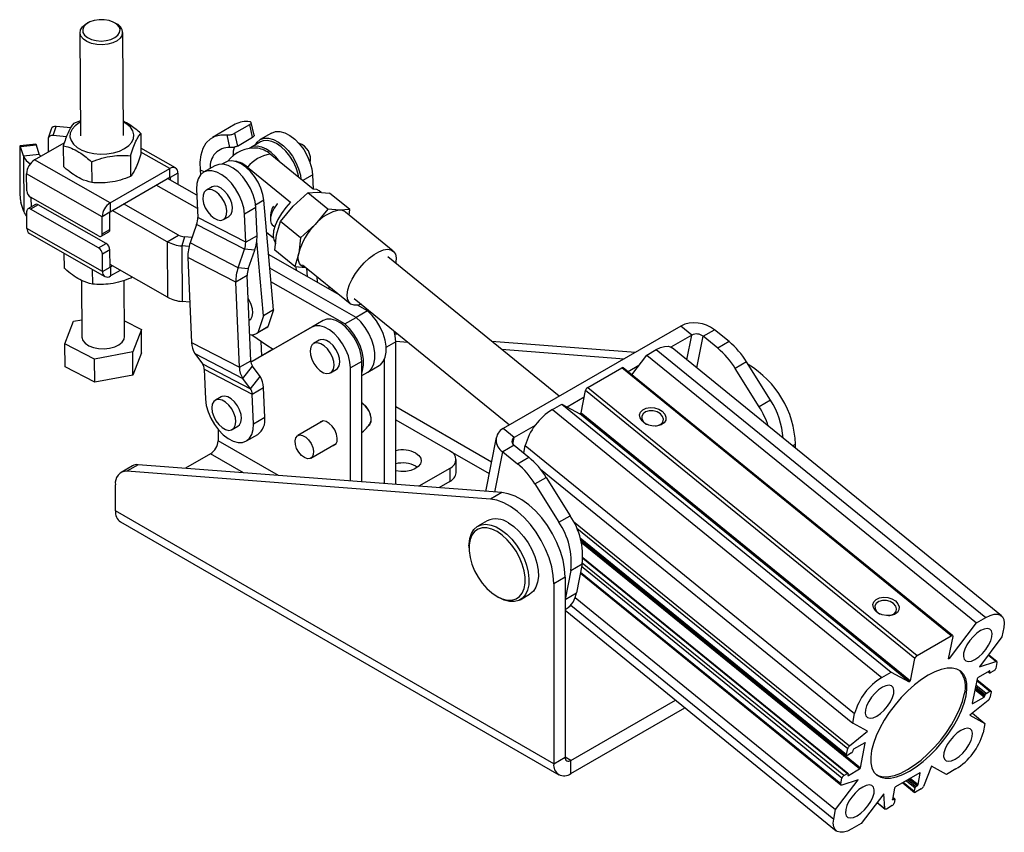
# Model space of a CAD drawing. Extents: x 32 to 389, y 23 to 292.
# Tile 1 of 8: x 68 to 165, y 23 to 103. Entities that reach past the tile are written whole.
import ezdxf

# ---------------------------------------------------------------- set-up
doc = ezdxf.new("R2010")
doc.units = 0
doc.layers.get('0').update_dxf_attribs({"linetype": 'CONTINUOUS'})

msp = doc.modelspace()

# ---------------------------------------------------------------- linework, layer by layer
at = {"color": 7, "linetype": 'CONTINUOUS'}
for p, q in [((74.3384, 102.574), (74.151, 102.4627)), ((77.1598, 102.481), (76.9711, 102.59)), ((73.5553, 101.6149), (73.6171, 91.4372)), ((77.8276, 91.4628), (77.7657, 101.6405)), ((70.9297, 91.4817), (71.2039, 92.3741)), ((72.6385, 92.235), (71.2039, 92.3741)), ((73.6082, 92.9054), (72.9314, 92.6649)), ((88.8473, 92.5767), (86.6143, 91.2876)), ((88.7821, 91.6895), (90.2708, 92.5488)), ((90.5442, 91.2968), (90.2708, 92.5488)), ((90.7016, 91.4925), (90.4281, 92.7451)), ((70.7034, 92.0974), (70.4292, 91.205)), ((72.2261, 91.3559), (70.9297, 91.4817)), ((79.5403, 91.6767), (79.5527, 89.6232)), ((88.3318, 90.2822), (88.057, 91.5408)), ((88.7821, 91.6895), (89.0555, 90.4374)), ((89.0555, 90.4374), (90.5442, 91.2968)), ((92.4276, 91.7174), (91.3111, 91.0729)), ((67.6166, 90.2199), (67.6446, 85.6054)), ((69.2079, 90.6101), (67.6529, 90.4466)), ((69.2603, 90.5179), (67.7053, 90.3544)), ((67.9794, 89.4644), (67.7053, 90.3544)), ((69.0778, 89.0677), (72.0077, 90.7591)), ((69.5344, 89.6279), (69.2603, 90.5179)), ((70.414, 91.1007), (70.4217, 89.8435)), ((71.9089, 90.4735), (71.9214, 88.4201)), ((82.9532, 88.2808), (79.5491, 90.2183)), ((91.3386, 90.8396), (90.3524, 90.2703)), ((67.9794, 89.4644), (69.5344, 89.6279)), ((67.9794, 89.4644), (68.0127, 83.9874)), ((78.5178, 89.4853), (78.5303, 87.4319)), ((96.531, 86.1926), (92.2834, 89.649)), ((76.5208, 84.8314), (69.0778, 89.0677)), ((74.7022, 88.8837), (74.7146, 86.8303)), ((86.8452, 88.4948), (85.7287, 87.8502)), ((87.8589, 88.8308), (87.5439, 88.6489)), ((90.0504, 88.36), (94.298, 84.9035)), ((75.7448, 83.4746), (68.3017, 87.7108)), ((68.3119, 86.0289), (68.3017, 87.7108)), ((76.5208, 84.8314), (82.4009, 88.2259)), ((76.526, 83.9688), (82.4062, 87.3634)), ((82.4062, 87.3634), (82.4009, 88.2259)), ((83.188, 87.7714), (82.4437, 87.3417)), ((82.4437, 87.3417), (82.4452, 87.0959)), ((83.188, 87.7714), (83.1947, 86.6693)), ((85.452, 87.6257), (85.4141, 88.057)), ((96.4587, 87.5982), (96.5183, 86.2028)), ((85.12, 84.2935), (81.0757, 86.5953)), ((85.064, 85.6053), (82.1922, 87.2399)), ((86.5642, 86.403), (86.0059, 86.0807)), ((75.3854, 81.5732), (68.6867, 85.3859)), ((85.0394, 86.1806), (85.1581, 83.3999)), ((94.5453, 84.4971), (95.9931, 85.8245)), ((95.9931, 85.8245), (96.9643, 85.8935)), ((97.9842, 84.2042), (95.9931, 85.8245)), ((96.9643, 85.8935), (98.132, 85.8027)), ((97.2999, 85.8674), (97.1061, 86.0252)), ((100.1231, 84.1825), (98.132, 85.8027)), ((68.0127, 83.9874), (67.7386, 84.8774)), ((69.1776, 84.6757), (68.4333, 84.246)), ((69.4381, 84.6511), (68.6938, 84.2215)), ((76.1368, 80.8385), (69.4381, 84.6511)), ((76.5208, 84.8314), (76.526, 83.9688)), ((83.2749, 81.653), (77.8565, 84.7369)), ((77.8684, 84.7301), (77.8684, 84.7438)), ((92.6063, 74.2846), (91.6581, 85.0879)), ((93.2939, 83.0098), (94.5453, 84.4971)), ((68.3344, 82.3201), (68.3242, 84.002)), ((75.3925, 80.4088), (68.6938, 84.2215)), ((76.4891, 83.9042), (75.7448, 83.4746)), ((75.755, 81.7926), (75.7448, 83.4746)), ((76.4993, 82.2223), (76.4891, 83.9042)), ((82.1584, 81.0085), (76.74, 84.0924)), ((87.6768, 83.1863), (88.2351, 83.5086)), ((90.8763, 84.3756), (89.7598, 83.731)), ((89.8786, 80.9504), (89.7598, 83.731)), ((90.995, 81.5949), (90.8763, 84.3756)), ((92.3189, 83.6267), (92.3075, 83.1864)), ((97.9842, 84.2042), (96.7329, 82.7169)), ((99.1519, 84.1134), (97.9842, 84.2042)), ((100.1231, 84.1825), (99.1519, 84.1134)), ((104.398, 80.0914), (99.6963, 83.9174)), ((100.0554, 83.6251), (100.1231, 84.1825)), ((85.0468, 82.7157), (84.4147, 80.8972)), ((89.7673, 80.2662), (85.0468, 82.7157)), ((89.8786, 80.9504), (85.1581, 83.3999)), ((92.4966, 82.6631), (92.7384, 82.4663)), ((92.9155, 81.6714), (93.2939, 83.0098)), ((95.285, 81.3895), (93.2939, 83.0098)), ((96.7329, 82.7169), (95.285, 81.3895)), ((75.7775, 78.0838), (68.3344, 82.3201)), ((68.5693, 81.8107), (76.0123, 77.5744)), ((75.646, 81.5486), (76.3903, 81.9783)), ((75.755, 81.7926), (76.4993, 82.2223)), ((82.1584, 81.0085), (83.2749, 81.653)), ((83.8457, 81.4868), (83.5855, 80.5931)), ((84.5958, 81.4181), (83.8457, 81.4868)), ((90.995, 81.5949), (89.8786, 80.9504)), ((92.6064, 81.3698), (91.9366, 81.9149)), ((92.7335, 80.1732), (92.9155, 81.6714)), ((75.3925, 80.4088), (76.1368, 80.8385)), ((82.1584, 81.0085), (82.1916, 75.5315)), ((83.5855, 80.5931), (83.6188, 75.1161)), ((84.3032, 80.5273), (83.5855, 80.5931)), ((89.1352, 78.4477), (84.4147, 80.8972)), ((91.6201, 73.7152), (90.9744, 81.0721)), ((95.285, 81.3895), (95.1031, 79.8913)), ((71.9733, 79.8732), (71.9822, 78.4148)), ((76.5116, 80.1954), (75.7673, 79.7657)), ((75.7775, 78.0838), (75.7673, 79.7657)), ((76.5218, 78.5135), (76.5116, 80.1954)), ((89.1352, 78.4477), (89.7673, 80.2662)), ((90.7624, 80.1643), (89.7673, 80.2662)), ((90.1302, 78.3458), (90.7624, 80.1643)), ((99.1559, 75.7394), (92.1275, 79.7397)), ((94.7246, 78.553), (92.7335, 80.1732)), ((95.1031, 79.8913), (94.7246, 78.553)), ((82.1916, 75.5315), (76.5203, 78.7594)), ((76.7733, 78.6154), (76.5593, 78.4919)), ((88.9025, 77.017), (84.1821, 79.4665)), ((84.1821, 79.4665), (84.54, 71.0825)), ((95.4774, 78.7329), (100.1791, 74.9068)), ((120.747, 65.7812), (103.8848, 79.5029)), ((74.7665, 78.2835), (74.7754, 76.825)), ((75.7775, 78.0838), (76.5218, 78.5135)), ((76.5593, 78.4919), (76.5645, 77.6293)), ((77.5283, 78.1857), (76.5645, 77.6293)), ((90.019, 77.6615), (88.9025, 77.017)), ((90.1302, 78.3458), (89.1352, 78.4477)), ((90.3769, 69.2775), (90.019, 77.6615)), ((100.7458, 73.5546), (92.2457, 78.3924)), ((94.7246, 78.553), (95.8013, 78.4692)), ((94.8851, 78.1702), (94.8523, 78.543)), ((95.9757, 77.5495), (95.9022, 78.3871)), ((73.7036, 77.1999), (73.7373, 71.6424)), ((77.9478, 71.6679), (77.9142, 77.1908)), ((78.5901, 77.5813), (78.591, 77.4266)), ((78.6693, 77.5363), (78.591, 77.4266)), ((89.2604, 68.6329), (88.9025, 77.017)), ((99.6293, 72.91), (92.364, 77.0451)), ((96.8862, 77.5864), (96.9105, 77.0175)), ((98.0713, 76.622), (98.083, 76.3501)), ((84.3707, 75.0471), (83.6188, 75.1161)), ((100.5628, 75.4206), (115.8689, 62.9651)), ((101.8623, 74.1991), (100.8916, 74.7515)), ((91.6201, 73.7152), (91.0602, 72.0407)), ((92.6063, 74.2846), (91.6201, 73.7152)), ((92.6063, 74.2846), (92.0464, 72.61)), ((101.8623, 74.1991), (100.7458, 73.5546)), ((72.0763, 70.9567), (72.9274, 73.1714)), ((72.9274, 73.1714), (73.7271, 73.3197)), ((77.9383, 73.2224), (79.6088, 72.3536)), ((90.2069, 73.2597), (90.2352, 73.2761)), ((97.4972, 73.2312), (90.3911, 69.1325)), ((97.4972, 73.2312), (96.3807, 72.5866)), ((99.6293, 72.91), (100.7458, 73.5546)), ((79.6088, 72.3536), (78.7576, 70.1389)), ((79.6226, 70.0679), (79.6088, 72.3536)), ((96.3807, 72.5866), (90.3912, 69.1319)), ((90.9785, 71.9884), (91.9648, 72.5577)), ((92.0464, 72.61), (91.0602, 72.0407)), ((91.9648, 72.5577), (92.0464, 72.61)), ((104.563, 71.9401), (104.8687, 71.9166)), ((132.7302, 72.6989), (115.2386, 62.6013)), ((133.824, 71.8089), (131.7716, 70.6241)), ((133.824, 71.8089), (132.7302, 72.6989)), ((134.9291, 71.6861), (136.0456, 72.3306)), ((137.4879, 71.1569), (136.0456, 72.3306)), ((74.9914, 69.4405), (72.0763, 70.9567)), ((72.0902, 68.6711), (72.0763, 70.9567)), ((84.54, 71.0825), (89.2604, 68.6329)), ((91.4608, 69.751), (91.3995, 71.1881)), ((97.1237, 71.2988), (96.5655, 70.9765)), ((104.6575, 71.2026), (105.8596, 71.1103)), ((104.6581, 57.0848), (104.6581, 71.1406)), ((114.0758, 71.2099), (128.2643, 70.1209)), ((136.3714, 70.5124), (134.9291, 71.6861)), ((137.4879, 71.1569), (136.3714, 70.5124)), ((78.7576, 70.1389), (74.9914, 69.4405)), ((78.7715, 67.8533), (78.7576, 70.1389)), ((79.6226, 70.0679), (78.7715, 67.8533)), ((84.8807, 69.9828), (89.6011, 67.5333)), ((84.8807, 69.9828), (85.6339, 68.9641)), ((92.5956, 70.4051), (90.516, 69.2056)), ((91.6325, 69.8501), (90.516, 69.2056)), ((92.5951, 70.4054), (91.6325, 69.8501)), ((115.0666, 70.4036), (127.1479, 69.4763)), ((127.9235, 67.8812), (129.4011, 69.8415)), ((129.4011, 69.8415), (130.3261, 70.3755)), ((129.4011, 69.8415), (161.8501, 43.436)), ((130.3261, 70.3755), (162.7751, 43.9699)), ((164.3203, 44.1518), (131.8713, 70.5573)), ((75.0053, 67.1548), (74.9914, 69.4405)), ((85.6339, 68.9641), (90.3544, 66.5145)), ((89.2604, 68.6329), (90.3769, 69.2775)), ((90.516, 69.2056), (90.516, 69.2045)), ((101.3087, 69.207), (100.1922, 68.5625)), ((101.3087, 57.3419), (101.3087, 69.207)), ((103.5416, 57.1705), (103.5416, 69.3861)), ((139.2109, 69.1671), (138.0944, 68.5226)), ((141.5679, 65.3922), (139.2109, 69.1671)), ((75.0053, 67.1548), (72.0902, 68.6711)), ((85.7969, 68.4381), (90.5173, 65.9886)), ((85.7969, 68.4381), (85.9228, 65.4887)), ((89.6011, 67.5333), (90.5398, 68.7515)), ((91.2931, 67.7328), (90.5398, 68.7515)), ((98.2364, 68.0821), (98.7947, 68.4043)), ((100.1922, 57.4276), (100.1922, 68.5625)), ((101.3087, 67.8154), (101.911, 68.1631)), ((101.911, 68.1631), (103.0275, 68.8076)), ((123.5714, 66.6435), (126.9209, 68.5771)), ((159.3699, 42.1716), (126.9209, 68.5771)), ((159.4987, 42.1867), (127.0497, 68.5923)), ((128.6192, 68.8042), (127.5487, 68.1862)), ((140.4514, 64.7477), (138.0944, 68.5226)), ((78.7715, 67.8533), (75.0053, 67.1548)), ((90.3544, 66.5145), (89.6011, 67.5333)), ((90.3544, 66.5145), (91.2931, 67.7328)), ((90.5173, 65.9886), (91.6338, 66.6331)), ((90.6432, 63.0392), (90.5173, 65.9886)), ((91.7597, 63.6838), (91.6338, 66.6331)), ((122.9135, 64.1476), (123.348, 66.3472)), ((155.797, 39.9416), (123.348, 66.3472)), ((123.5714, 66.6435), (156.0205, 40.238)), ((87.4476, 65.7112), (86.8893, 65.3889)), ((120.0916, 64.4673), (121.0165, 65.0012)), ((121.0165, 65.0012), (153.4656, 38.5956)), ((121.0165, 65.0012), (122.7839, 64.0324)), ((123.2174, 65.6858), (121.5372, 64.7158)), ((141.5679, 65.3922), (140.4514, 64.7477)), ((120.0916, 64.4673), (152.5406, 38.0617)), ((155.2329, 37.6268), (122.7839, 64.0324)), ((122.9135, 64.1476), (155.3625, 37.742)), ((91.7597, 63.6838), (90.6432, 63.0392)), ((97.5006, 63.3401), (95.0071, 61.9006)), ((104.6581, 63.4681), (109.9897, 60.3903)), ((87.1665, 62.5033), (87.1665, 61.3946)), ((88.5602, 62.4945), (89.1185, 62.8168)), ((102.0335, 62.979), (102.1394, 63.0402)), ((116.3324, 61.7112), (115.2386, 62.6013)), ((118.3848, 62.896), (116.3324, 61.7112)), ((89.9539, 61.3696), (91.0704, 62.0141)), ((96.2965, 59.6671), (98.79, 61.1066)), ((114.5558, 61.7252), (113.5049, 56.4057)), ((116.321, 60.9439), (115.2046, 60.2993)), ((115.2046, 60.2993), (116.6469, 59.1256)), ((116.321, 60.9439), (117.7634, 59.7702)), ((117.2654, 60.1754), (117.4107, 60.9107)), ((117.4107, 60.9107), (149.8597, 34.5051)), ((144.0425, 60.6529), (144.0425, 61.0537)), ((86.4222, 60.1054), (83.944, 58.6747)), ((110.6064, 58.2416), (110.6064, 59.5309)), ((116.6469, 59.1256), (117.7634, 59.7702)), ((78.7151, 58.9122), (77.5986, 58.2677)), ((79.2907, 59.0319), (78.1742, 58.3873)), ((113.9821, 55.6389), (78.1742, 58.3873)), ((115.0986, 56.2834), (79.2907, 59.0319)), ((106.6403, 58.8861), (106.8028, 58.7788)), ((109.9897, 58.6715), (106.938, 56.9098)), ((109.9897, 58.6715), (109.9897, 57.3822)), ((118.9046, 58.6048), (149.6741, 33.5659)), ((109.9897, 57.3822), (108.9092, 56.7585)), ((118.3698, 57.1359), (119.4863, 57.7804)), ((119.4863, 57.7804), (121.8434, 54.0054)), ((77.0534, 54.4819), (77.0534, 57.0628)), ((115.0986, 56.2834), (113.9821, 55.6389)), ((118.3698, 57.1359), (120.7269, 53.3609)), ((120.2242, 29.56), (77.0534, 54.4819)), ((77.5441, 53.3976), (120.7148, 28.4756)), ((113.6696, 53.4999), (112.7392, 52.9628)), ((120.7269, 53.3609), (121.8434, 54.0054)), ((122.8525, 51.7352), (149.0787, 30.3934)), ((111.8738, 51.05), (111.8738, 50.8352)), ((149.2059, 28.6046), (123.0908, 49.8559)), ((121.9033, 48.6046), (121.3408, 45.7573)), ((121.9033, 48.6046), (123.0198, 49.2491)), ((123.0198, 49.2491), (122.4573, 46.4018)), ((121.3407, 47.9482), (120.2242, 47.3037)), ((121.3407, 47.9482), (121.3407, 30.2045)), ((122.8427, 48.353), (148.5084, 27.4674)), ((120.2242, 47.3037), (120.2242, 29.56)), ((114.6413, 46.0412), (114.8274, 45.9338)), ((116.9165, 45.7267), (117.8469, 46.2638)), ((121.3408, 45.7573), (122.4573, 46.4018)), ((122.329, 45.935), (147.9921, 25.0515)), ((121.3407, 44.7517), (121.4427, 44.8106)), ((121.3407, 44.6838), (148.0463, 22.952)), ((161.8501, 43.436), (162.7751, 43.9699)), ((159.1957, 39.9145), (161.8501, 43.436)), ((164.5601, 42.9914), (164.3745, 42.0522)), ((156.0205, 40.238), (159.3699, 42.1716)), ((159.5187, 42.09), (159.0841, 39.8905)), ((164.3745, 42.0522), (162.1668, 39.1235)), ((155.3625, 37.742), (155.797, 39.9416)), ((159.1037, 39.9894), (159.1957, 39.9145)), ((163.8582, 39.6363), (163.0495, 40.2944)), ((162.1668, 39.1235), (163.7763, 39.6425)), ((163.8781, 39.5396), (163.7631, 38.9571)), ((152.5406, 38.0617), (153.4656, 38.5956)), ((153.4656, 38.5956), (155.2329, 37.6268)), ((161.9302, 37.9409), (161.4524, 35.5222)), ((163.2879, 36.7103), (161.9088, 37.8326)), ((163.1174, 38.6932), (162.0196, 38.0595)), ((163.0032, 38.6273), (163.1607, 38.4991)), ((163.1527, 38.5378), (163.1769, 38.6606)), ((163.5843, 38.72), (163.2122, 38.5052)), ((161.5119, 35.4896), (162.6098, 36.1234)), ((162.6991, 36.2419), (162.7234, 36.3648)), ((162.8127, 36.4833), (163.1849, 36.6982)), ((163.3039, 36.6329), (163.1888, 36.0504)), ((121.8989, 29.8822), (132.213, 35.8364)), ((121.8989, 28.5929), (133.1399, 35.0822)), ((163.0148, 35.7883), (161.2226, 34.3436)), ((149.6741, 33.5659), (149.8597, 34.5051)), ((161.2226, 34.3436), (162.6925, 33.5379)), ((161.4636, 34.5379), (162.6925, 33.5379)), ((151.144, 32.7601), (149.6741, 33.5659)), ((162.6925, 33.5379), (162.5069, 32.5986)), ((149.3517, 31.3154), (151.144, 32.7601)), ((149.0627, 30.4708), (149.1778, 31.0533)), ((150.8547, 31.6141), (149.7568, 30.9803)), ((150.4364, 29.1628), (150.9142, 31.5815)), ((120.2242, 29.56), (121.3407, 30.2045)), ((149.5539, 30.6204), (149.1817, 30.4056)), ((149.6675, 30.8618), (149.6432, 30.739)), ((121.8989, 28.5929), (121.8989, 29.8822)), ((157.4311, 29.3138), (156.6342, 27.3235)), ((158.901, 28.5081), (157.4311, 29.3138)), ((148.4884, 27.5641), (148.6035, 28.1466)), ((148.7823, 28.3837), (149.1544, 28.5985)), ((149.2139, 28.5659), (149.1897, 28.4431)), ((149.2492, 28.4105), (150.347, 29.0443)), ((156.2692, 28.6461), (153.8874, 27.2711)), ((156.1085, 27.4987), (156.3287, 28.6135)), ((159.826, 29.042), (158.901, 28.5081)), ((147.9921, 25.0515), (150.1997, 27.9803)), ((150.1997, 27.9803), (148.5903, 27.4612)), ((154.5927, 27.6783), (155.7501, 26.7364)), ((155.7341, 26.8138), (155.8088, 27.1917)), ((155.8982, 27.3103), (156.0191, 27.3801)), ((152.7241, 26.5965), (150.5165, 23.6678)), ((152.8387, 25.1324), (152.7241, 26.5965)), ((153.798, 27.1526), (153.5778, 26.0377)), ((153.8097, 26.081), (153.6173, 26.2376)), ((156.4268, 27.0797), (155.8531, 26.7486)), ((152.0685, 25.7267), (152.862, 25.081)), ((153.5644, 25.4273), (152.9907, 25.0961)), ((153.6373, 26.0051), (153.7582, 26.0749)), ((153.8177, 26.0423), (153.7431, 25.6644)), ((147.8065, 24.1123), (147.9921, 25.0515)), ((150.5165, 23.6678), (149.5915, 23.1338))]:
    msp.add_line(p, q, dxfattribs=at)
at = {"color": 8, "linetype": 'CONTINUOUS'}
for p, q in [((82.4009, 88.2259), (79.5514, 89.8478)), ((82.4437, 87.3417), (82.4059, 87.3632)), ((85.7907, 87.886), (85.4141, 88.057)), ((95.4905, 87.0393), (96.4587, 87.5982)), ((68.7302, 85.3611), (68.736, 84.4208)), ((91.6581, 85.0879), (90.8568, 84.6253)), ((76.5593, 78.4919), (76.5218, 78.5132)), ((133.3405, 69.3617), (133.824, 71.8089)), ((104.6581, 71.1406), (103.7322, 70.6061)), ((134.3135, 68.57), (134.9291, 71.6861)), ((104.6581, 64.7571), (114.0802, 59.3179)), ((93.0946, 57.9723), (87.1665, 61.3946)), ((116.2042, 61.0625), (116.3324, 61.7112)), ((110.0128, 60.3767), (113.8516, 58.1607)), ((114.4215, 56.3354), (115.2046, 60.2993)), ((143.7544, 60.8874), (144.0425, 61.0537)), ((89.6605, 58.2359), (86.4222, 60.1054)), ((122.1729, 53.4324), (149.3517, 31.3154)), ((122.4874, 52.7728), (149.1778, 31.0533)), ((122.8288, 51.8188), (149.0627, 30.4708)), ((122.8949, 51.5749), (150.4364, 29.1628)), ((150.347, 29.0443), (122.9506, 51.3383)), ((123.0885, 49.8098), (149.1544, 28.5985)), ((148.6035, 28.1466), (122.9715, 49.0048)), ((148.7823, 28.3837), (123.0357, 49.3351)), ((148.4884, 27.5641), (122.8564, 48.4223)), ((121.9029, 45.1915), (147.8065, 24.1123)), ((163.7763, 39.6425), (163.0213, 40.2569)), ((163.0263, 38.6406), (163.1527, 38.5378)), ((163.1769, 38.6606), (163.1295, 38.6993)), ((161.7475, 37.0163), (162.6991, 36.2419)), ((162.7234, 36.3648), (161.7718, 37.1391)), ((162.8127, 36.4833), (161.8044, 37.3039)), ((161.8925, 37.7499), (163.1849, 36.6982)), ((162.6098, 36.1234), (161.715, 36.8515)), ((161.4551, 35.5358), (161.5119, 35.4896)), ((150.9142, 31.5815), (150.8667, 31.6202)), ((121.8989, 29.8822), (121.3407, 30.2044)), ((149.1923, 28.4567), (149.2492, 28.4105)), ((156.3287, 28.6135), (156.2812, 28.6522)), ((155.7341, 26.8138), (154.639, 27.705)), ((154.9543, 27.8871), (155.8088, 27.1917)), ((155.0918, 27.9664), (155.8982, 27.3103)), ((156.0191, 27.3801), (155.2128, 28.0363)), ((155.3503, 28.1156), (156.1085, 27.4987)), ((153.7582, 26.0749), (153.6091, 26.1963)), ((152.0836, 25.7468), (152.8387, 25.1324)), ((153.5805, 26.0513), (153.6373, 26.0051))]:
    msp.add_line(p, q, dxfattribs=at)
at = {"color": 7, "linetype": 'CONTINUOUS', "flags": 128}
for points in [[(77.458, 101.6231), (77.4984, 101.9099), (77.4024, 102.1918), (77.1771, 102.4478), (76.8392, 102.659), (76.4138, 102.8097), (75.9324, 102.8887), (75.4308, 102.8902), (74.9461, 102.814), (74.5143, 102.6659), (74.1674, 102.4567), (73.9312, 102.2021), (73.8231, 101.9208), (73.8512, 101.6338), (74.0134, 101.3624), (74.2976, 101.1266), (74.6828, 100.9439), (75.1405, 100.828), (75.6366, 100.7874), (76.1344, 100.8251), (76.5969, 100.9383), (76.9899, 101.1186), (77.2842, 101.3527), (77.458, 101.6231)], [(77.7163, 101.3761), (77.5289, 101.0792), (77.2141, 100.8196), (76.7934, 100.6152), (76.2956, 100.4797), (75.7545, 100.4225), (75.2069, 100.4474), (74.6903, 100.5528), (74.2398, 100.7314), (73.8861, 100.971), (73.6534, 101.2555), (73.5574, 101.5653), (73.6047, 101.8793), (73.7922, 102.1762), (74.107, 102.4358), (74.151, 102.4627)], [(73.6089, 92.7864), (73.4894, 92.7209), (73.0739, 92.4251), (72.7742, 92.0867), (72.6034, 91.7204), (72.5688, 91.3424), (72.6721, 90.9691), (72.9086, 90.6167), (73.2682, 90.3008), (73.735, 90.0351), (74.2887, 89.8313), (74.905, 89.6982), (75.557, 89.6416), (76.2163, 89.6641), (76.854, 89.7646), (77.4422, 89.9388), (77.9552, 90.1791), (78.3707, 90.4749), (78.6704, 90.8133), (78.8413, 91.1795), (78.8759, 91.5575), (78.7726, 91.9309), (78.536, 92.2832), (78.1765, 92.5991), (77.8194, 92.8119)], [(85.4141, 88.057), (85.3973, 88.8538), (85.4916, 89.5791), (85.6944, 90.2136), (86.0004, 90.7405), (86.4015, 91.1456), (86.8868, 91.4183), (87.4436, 91.5512), (88.057, 91.5408)], [(90.8282, 90.5449), (91.0025, 90.8118), (91.3141, 91.0746), (91.6986, 91.2108), (92.1392, 91.2145), (92.6167, 91.0855), (93.1101, 90.8295), (93.5979, 90.4576), (94.0588, 89.9861), (94.4727, 89.4355), (94.8214, 88.8301), (95.0897, 88.1961), (95.2659, 87.5614), (95.326, 87.1731)], [(92.4276, 91.7174), (92.4306, 91.7191), (92.8151, 91.8554), (93.2557, 91.8591), (93.7332, 91.7301), (94.2266, 91.474), (94.7144, 91.1021), (95.1753, 90.6306), (95.5892, 90.0801), (95.9379, 89.4746), (96.2062, 88.8407), (96.3824, 88.206), (96.4587, 87.5982)], [(67.7053, 90.3544), (67.6876, 90.404), (67.6706, 90.4351), (67.655, 90.4466), (67.6415, 90.4379), (67.6305, 90.4095), (67.6225, 90.3623), (67.6178, 90.2983), (67.6166, 90.2199)], [(69.2079, 90.6101), (69.2099, 90.6101), (69.2255, 90.5986), (69.2425, 90.5675), (69.2603, 90.5179)], [(93.2374, 88.8727), (92.8361, 89.3703), (92.3919, 89.7925), (91.9276, 90.116), (91.4634, 90.3268), (91.0197, 90.4155), (90.6158, 90.3784), (90.2694, 90.217), (90.2353, 90.1918)], [(95.1062, 87.352), (95.04, 87.6802), (94.8494, 88.2823), (94.5744, 88.8767), (94.227, 89.4373), (93.8223, 89.9397), (93.3781, 90.3618), (92.9138, 90.6854), (92.4496, 90.8961), (92.0059, 90.9848), (91.602, 90.9477), (91.3386, 90.8396)], [(90.8763, 84.3756), (90.7999, 84.9833), (90.6238, 85.618), (90.3554, 86.252), (90.0067, 86.8574), (89.5929, 87.4079), (89.132, 87.8794), (88.6442, 88.2514), (88.1508, 88.5074), (87.6733, 88.6364), (87.2327, 88.6327), (86.8482, 88.4965), (86.8452, 88.4948)], [(91.6581, 85.0879), (91.5603, 85.6714), (91.3697, 86.2735), (91.0947, 86.8679), (90.7473, 87.4285), (90.3426, 87.9309), (89.8984, 88.353), (89.4341, 88.6766), (88.9699, 88.8873), (88.5262, 88.9761), (88.1223, 88.9389), (87.8589, 88.8308)], [(89.7598, 83.731), (89.6835, 84.3388), (89.5073, 84.9735), (89.239, 85.6074), (88.8903, 86.2129), (88.4764, 86.7634), (88.0155, 87.2349), (87.5277, 87.6068), (87.0343, 87.8629), (86.5568, 87.9919), (86.1162, 87.9882), (85.7317, 87.8519), (85.4201, 87.5891), (85.1949, 87.2112), (85.0662, 86.7348), (85.0394, 86.1806)], [(88.2351, 83.5086), (88.2399, 83.5114), (88.4399, 83.7082), (88.5556, 84.006), (88.5777, 84.3808), (88.5044, 84.8021), (88.3415, 85.236), (88.1023, 85.6471), (87.8063, 86.0022), (87.4772, 86.2725), (87.1419, 86.4362), (86.8275, 86.4799), (86.5642, 86.403)], [(85.6633, 85.2086), (85.7366, 84.7872), (85.8995, 84.3534), (86.1387, 83.9422), (86.4348, 83.5871), (86.7638, 83.3168), (87.0991, 83.1531), (87.4136, 83.1094), (87.6817, 83.1891), (87.8817, 83.3859), (87.9974, 83.6837), (88.0195, 84.0585), (87.9461, 84.4799), (87.7833, 84.9137), (87.5441, 85.3248), (87.248, 85.6799), (86.919, 85.9503), (86.5837, 86.1139), (86.2692, 86.1577), (86.0011, 86.0779), (85.8011, 85.8812), (85.6854, 85.5833), (85.6633, 85.2086)], [(97.1061, 86.0252), (96.8933, 86.1433), (96.531, 86.1926)], [(92.985, 84.7586), (92.984, 84.7572), (92.6855, 84.3076), (92.4648, 83.8571), (92.3368, 83.4366), (92.3102, 83.0746), (92.3869, 82.7959), (92.4966, 82.6631)], [(94.298, 84.9035), (93.8203, 84.3693), (93.3972, 83.7916), (93.0483, 83.1974), (92.7897, 82.614), (92.6334, 82.0687), (92.5867, 81.5866), (92.6517, 81.1901), (92.8255, 80.8975), (92.8872, 80.8407)], [(95.8049, 78.4663), (95.6645, 78.4888), (95.4684, 78.5633), (95.3075, 78.6845), (95.1845, 78.8501), (95.1015, 79.0575), (95.0599, 79.3031), (95.0604, 79.5826), (95.1031, 79.8913)], [(101.27, 74.8451), (100.9209, 74.7558), (100.5494, 74.7501), (100.249, 74.8569), (100.0322, 75.0719), (99.9078, 75.3863), (99.8808, 75.7872), (99.9524, 76.2581), (100.1196, 76.7799), (100.3756, 77.3311), (100.7099, 77.8892), (101.1089, 78.4313), (101.5562, 78.9353), (102.0334, 79.3804), (102.5211, 79.7486), (102.9993, 80.0246), (103.4483, 80.1972), (103.8499, 80.2594), (104.1876, 80.2086), (104.4475, 80.0468), (104.619, 79.7808), (104.6951, 79.4213), (104.6727, 78.9832), (104.6544, 78.8767)], [(90.2352, 73.2761), (90.3706, 73.3851), (90.521, 73.6456), (90.5806, 73.9934), (90.5445, 74.4004), (90.4157, 74.8335), (90.2045, 75.2577), (90.1157, 75.3954)], [(103.0275, 68.8076), (103.1502, 68.8894), (103.435, 69.1969), (103.6305, 69.6129), (103.7286, 70.1202), (103.7251, 70.6974), (103.6202, 71.3202), (103.4182, 71.9625), (103.1277, 72.5974), (102.7609, 73.1982), (102.3331, 73.7396), (101.8623, 74.1991)], [(101.3087, 69.207), (101.2576, 69.7845), (101.1069, 70.3945), (100.8634, 71.0092), (100.5382, 71.6004), (100.1461, 72.1411), (99.7051, 72.6067), (99.2354, 72.9758), (98.7584, 73.2316), (98.2959, 73.3625), (97.869, 73.3623), (97.4972, 73.2312)], [(101.3087, 68.0971), (101.3976, 68.3239), (101.4956, 68.8312), (101.4921, 69.4083), (101.3872, 70.0311), (101.1853, 70.6734), (100.8948, 71.3083), (100.5279, 71.9091), (100.1001, 72.4506), (99.6293, 72.91)], [(101.911, 68.1631), (102.0338, 68.2449), (102.3185, 68.5523), (102.5141, 68.9684), (102.6121, 69.4757), (102.6086, 70.0528), (102.5037, 70.6756), (102.3017, 71.318), (102.0112, 71.9528), (101.6444, 72.5536), (101.2166, 73.0951), (100.7458, 73.5546)], [(101.911, 68.1631), (102.0338, 68.2449), (102.3185, 68.5523), (102.5141, 68.9684), (102.6121, 69.4757), (102.6086, 70.0528), (102.5037, 70.6756), (102.3017, 71.318), (102.0112, 71.9528), (101.6444, 72.5536), (101.2166, 73.0951), (100.7458, 73.5546)], [(90.4825, 71.8431), (91.9711, 70.8039), (92.5965, 70.4045)], [(100.1922, 68.5625), (100.1412, 69.14), (99.9904, 69.75), (99.7469, 70.3646), (99.4217, 70.9558), (99.0296, 71.4966), (98.5887, 71.9622), (98.1189, 72.3313), (97.6419, 72.5871), (97.1794, 72.7179), (96.7525, 72.7178), (96.3807, 72.5866)], [(104.6581, 71.1406), (104.6071, 71.7181), (104.4878, 72.2266)], [(73.7373, 71.6424), (73.7394, 71.5927), (73.8354, 71.2829), (74.0681, 70.9985), (74.4218, 70.7588), (74.8723, 70.5802), (75.3889, 70.4749), (75.9365, 70.45), (76.4776, 70.5072), (76.9755, 70.6426), (77.3961, 70.8471), (77.7109, 71.1066), (77.8983, 71.4035), (77.9478, 71.6679)], [(96.9483, 71.051), (96.6592, 71.0196), (96.4301, 70.8675), (96.2797, 70.607), (96.2201, 70.2591), (96.2562, 69.8522), (96.385, 69.4191), (96.5961, 68.9949), (96.8725, 68.614), (97.1916, 68.3072), (97.5277, 68.0995), (97.8536, 68.0076), (98.1428, 68.0389), (98.3718, 68.1911), (98.5223, 68.4516), (98.5818, 68.7994), (98.5458, 69.2064), (98.4169, 69.6395), (98.2058, 70.0637), (97.9295, 70.4446), (97.6103, 70.7513), (97.2742, 70.9591), (96.9483, 71.051)], [(97.5066, 71.3732), (97.2174, 71.3419), (97.1237, 71.2988)], [(98.7947, 68.4043), (98.9301, 68.5133), (99.0805, 68.7738), (99.1401, 69.1217), (99.104, 69.5286), (98.9752, 69.9618), (98.764, 70.3859), (98.4877, 70.7668), (98.1685, 71.0736), (97.8324, 71.2813), (97.5066, 71.3732)], [(130.3261, 70.3755), (130.7531, 70.5834), (131.1465, 70.6962), (131.4911, 70.7095), (131.7738, 70.6229), (131.8713, 70.5573)], [(85.9228, 65.4887), (85.9992, 64.881), (86.1754, 64.2463), (86.4437, 63.6124), (86.7924, 63.0069), (87.2062, 62.4564), (87.6671, 61.9849), (88.1549, 61.613), (88.6484, 61.3569), (89.1258, 61.2279), (89.5664, 61.2316), (89.951, 61.3679), (90.2626, 61.6307), (90.4877, 62.0085), (90.6164, 62.485), (90.6432, 63.0392)], [(86.5432, 64.6279), (86.59, 64.2163), (86.7288, 63.7824), (86.9483, 63.3614), (87.2307, 62.9874), (87.5531, 62.6908), (87.8895, 62.4955), (88.2124, 62.4173), (88.4959, 62.4627), (88.7169, 62.6279), (88.8575, 62.8995), (88.9064, 63.2555), (88.8595, 63.6672), (88.7207, 64.1011), (88.5012, 64.522), (88.2188, 64.896), (87.8964, 65.1926), (87.5601, 65.388), (87.2371, 65.4661), (86.9536, 65.4207), (86.7326, 65.2556), (86.592, 64.984), (86.5432, 64.6279)], [(89.1185, 62.8168), (89.2751, 62.9501), (89.4158, 63.2218), (89.4646, 63.5778), (89.4177, 63.9894), (89.2789, 64.4233), (89.0595, 64.8443), (88.7771, 65.2183), (88.4546, 65.5149), (88.1183, 65.7102), (87.7953, 65.7884), (87.5119, 65.743), (87.4476, 65.7112)], [(101.9797, 62.8872), (102.1031, 62.9915), (102.2286, 63.2494), (102.2544, 63.594), (102.1777, 63.988), (102.0069, 64.3886), (101.7603, 64.7525), (101.4649, 65.0403), (101.3087, 65.1454)], [(130.9163, 64.2905), (131.1619, 64.0205), (131.28, 63.7216), (131.2579, 63.4262), (131.0979, 63.1662), (130.8175, 62.9698), (130.4469, 62.8583), (130.0264, 62.8439), (129.6015, 62.9279), (129.2182, 63.1015), (128.9182, 63.3456), (128.7338, 63.634), (128.6852, 63.9353), (128.7775, 64.2168), (129.0007, 64.4482), (129.3307, 64.6042), (129.7317, 64.6681), (130.1603, 64.6328), (130.5699, 64.5022), (130.9163, 64.2905)], [(130.7228, 64.0338), (130.3987, 64.2253), (130.0144, 64.331), (129.6219, 64.3366), (129.2742, 64.2413), (129.0182, 64.058), (128.8886, 63.8115), (128.9028, 63.535), (129.0589, 63.2659), (129.3359, 63.0405), (129.3822, 63.0144)], [(130.2503, 62.839), (130.4679, 62.8783), (130.775, 63.02), (130.9711, 63.2387), (131.0298, 63.5047), (130.9431, 63.7823), (130.7228, 64.0338)], [(98.4178, 60.8917), (98.5421, 60.9146), (98.7537, 61.0579), (98.8792, 61.3158), (98.905, 61.6604), (98.8283, 62.0544), (98.6574, 62.455), (98.4109, 62.8189), (98.1154, 63.1067), (97.803, 63.287), (97.5075, 63.3404), (97.261, 63.2612), (97.1284, 63.1252)], [(102.2061, 63.7178), (102.2098, 63.3691), (102.1222, 63.1044)], [(95.4904, 61.9133), (95.7905, 61.7444), (96.0756, 61.4714), (96.3148, 61.124), (96.4821, 60.7396), (96.5595, 60.3601), (96.5385, 60.0264), (96.4214, 59.7749), (96.2209, 59.6327), (95.9587, 59.6152), (95.6633, 59.7244), (95.3666, 59.9484), (95.1009, 60.2629), (94.8948, 60.6339), (94.7708, 61.0211), (94.7422, 61.3826), (94.8123, 61.6793), (94.9732, 61.8789), (95.2078, 61.9598), (95.4904, 61.9133)], [(106.6403, 60.1754), (106.9434, 59.9447), (107.1274, 59.6752), (107.1788, 59.3872), (107.0935, 59.1018), (106.8781, 58.8402), (106.5484, 58.6219), (106.1289, 58.4631), (105.6507, 58.3755), (105.1493, 58.3656), (104.6619, 58.4342), (104.6581, 58.4351)], [(121.3407, 47.9482), (121.289, 48.7604), (121.1351, 49.6135), (120.8826, 50.4877), (120.5373, 51.3628), (120.1073, 52.2185), (119.6024, 53.0351), (119.0344, 53.7936), (118.4164, 54.4765), (117.7627, 55.0679), (117.0884, 55.5542), (116.4092, 55.9241), (115.7408, 56.1691), (115.0986, 56.2834)], [(120.2242, 47.3037), (120.1725, 48.1159), (120.0186, 48.969), (119.7661, 49.8432), (119.4209, 50.7183), (118.9908, 51.574), (118.4859, 52.3906), (117.9179, 53.1491), (117.2999, 53.8319), (116.6462, 54.4234), (115.972, 54.9097), (115.2928, 55.2796), (114.6243, 55.5245), (113.9821, 55.6389)], [(111.8738, 51.05), (111.8768, 51.2014), (111.9479, 51.7664), (112.1115, 52.2535), (112.3625, 52.6472), (112.6927, 52.9347), (113.0915, 53.1068), (113.5461, 53.158), (114.042, 53.0867), (114.563, 52.8951), (115.0926, 52.5893), (115.6137, 52.1793), (116.1095, 51.6782), (116.5642, 51.1021), (116.963, 50.4695), (117.2932, 49.8007), (117.5442, 49.1173), (117.7078, 48.4412), (117.7789, 47.7942), (117.7551, 47.1969), (117.6373, 46.6687), (117.4291, 46.2266), (117.1374, 45.8846), (116.7714, 45.6538), (116.343, 45.5417), (115.8658, 45.5518), (115.3553, 45.6838), (114.8278, 45.9335), (114.8278, 45.9335)], [(114.6418, 46.041), (115.1504, 45.8018), (115.6417, 45.6796), (116.0989, 45.6785), (116.5065, 45.7987), (116.8506, 46.0359), (117.1195, 46.3822), (117.304, 46.8257), (117.3979, 47.3513), (117.3979, 47.9411), (117.304, 48.5751), (117.1195, 49.2316), (116.8506, 49.8884), (116.5065, 50.5229), (116.0989, 51.1137), (115.6417, 51.6406), (115.1504, 52.0856), (114.6418, 52.4336), (114.1331, 52.6728), (113.6419, 52.795), (113.1846, 52.7961), (112.777, 52.6759), (112.4329, 52.4387), (112.164, 52.0924), (111.9795, 51.6489), (111.8856, 51.1233), (111.8856, 50.5335), (111.9795, 49.8995), (112.164, 49.243), (112.4329, 48.5862), (112.777, 47.9517), (113.1846, 47.3609), (113.6419, 46.834), (114.1331, 46.389), (114.6418, 46.041)], [(115.7582, 53.293), (116.2857, 52.9337), (116.7962, 52.4763), (117.2734, 51.9355), (117.7018, 51.3287), (118.0678, 50.6754), (118.3595, 49.9966), (118.5677, 49.3141), (118.6855, 48.6498), (118.7093, 48.0252), (118.6382, 47.4602), (118.4746, 46.973), (118.2236, 46.5794), (117.8934, 46.2919), (117.8469, 46.2638)], [(153.8858, 45.5989), (154.1314, 45.3289), (154.2495, 45.03), (154.2274, 44.7346), (154.0674, 44.4746), (153.787, 44.2782), (153.4164, 44.1667), (152.9959, 44.1523), (152.571, 44.2364), (152.1877, 44.4099), (151.8877, 44.6541), (151.7033, 44.9424), (151.6547, 45.2437), (151.747, 45.5253), (151.9702, 45.7566), (152.3002, 45.9126), (152.7012, 45.9765), (153.1298, 45.9412), (153.5395, 45.8106), (153.8858, 45.5989)], [(153.6924, 45.3422), (153.3682, 45.5337), (152.9839, 45.6394), (152.5914, 45.645), (152.2437, 45.5497), (151.9877, 45.3664), (151.8581, 45.1199), (151.8723, 44.8434), (152.0285, 44.5743), (152.3054, 44.3489), (152.3632, 44.3166)], [(153.2198, 44.1474), (153.4374, 44.1867), (153.7445, 44.3284), (153.9406, 44.5471), (153.9993, 44.8131), (153.9127, 45.0907), (153.6924, 45.3422)], [(162.7751, 43.9699), (163.2021, 44.1778), (163.5955, 44.2906), (163.9401, 44.3039), (164.2228, 44.2173), (164.4326, 44.034), (164.5615, 43.7611), (164.6046, 43.4091), (164.5601, 42.9914)], [(163.3876, 42.0635), (163.4125, 42.4028), (163.3406, 42.6641), (163.1768, 42.8296), (162.9323, 42.888), (162.6236, 42.8352), (162.272, 42.675), (161.9012, 42.4182), (161.5366, 42.0823), (161.2031, 41.6902), (160.9233, 41.2687), (160.7164, 40.8464), (160.5964, 40.4521), (160.5715, 40.1128), (160.6434, 39.8515), (160.8072, 39.686), (161.0517, 39.6276), (161.3603, 39.6804), (161.712, 39.8406), (162.0828, 40.0974), (162.4473, 40.4333), (162.7809, 40.8254), (163.0606, 41.2469), (163.2676, 41.6692), (163.3876, 42.0635)], [(159.3699, 42.1716), (159.4055, 42.1889), (159.4383, 42.1983), (159.467, 42.1994), (159.4905, 42.1922), (159.508, 42.1769), (159.5188, 42.1542), (159.5224, 42.1248), (159.5187, 42.09)], [(160.8353, 36.2374), (160.9208, 36.8824), (160.9098, 37.4595), (160.8026, 37.9572), (160.6014, 38.3651), (160.3102, 38.675), (159.935, 38.8807), (159.4835, 38.9779), (158.9647, 38.9646), (158.3894, 38.8411), (157.7691, 38.61), (157.1166, 38.2759), (156.445, 37.8456), (155.7681, 37.3279), (155.0997, 36.7334), (154.4533, 36.074), (153.8422, 35.3634), (153.2787, 34.6158), (152.7743, 33.8466), (152.3394, 33.0714), (151.9827, 32.306), (151.7114, 31.5659), (151.5313, 30.8663), (151.4458, 30.2213), (151.4568, 29.6442), (151.564, 29.1466), (151.7652, 28.7386), (152.0564, 28.4287), (152.4316, 28.223), (152.8831, 28.1259), (153.4019, 28.1391), (153.9772, 28.2626), (154.5975, 28.4937), (155.25, 28.8279), (155.9216, 29.2581), (156.5985, 29.7758), (157.2669, 30.3704), (157.9133, 31.0297), (158.5244, 31.7404), (159.0879, 32.4879), (159.5923, 33.2571), (160.0272, 34.0323), (160.3839, 34.7977), (160.6551, 35.5378), (160.8353, 36.2374)], [(163.7763, 39.6425), (163.8029, 39.6487), (163.8265, 39.649), (163.8465, 39.6436), (163.8624, 39.6325), (163.8738, 39.616), (163.8803, 39.5947), (163.8817, 39.569), (163.8781, 39.5396)], [(163.1769, 38.6606), (163.1784, 38.6746), (163.177, 38.6863), (163.1727, 38.6954), (163.1657, 38.7015), (163.1563, 38.7044), (163.1448, 38.7039), (163.1317, 38.7002), (163.1174, 38.6932)], [(163.2122, 38.5052), (163.1979, 38.4983), (163.1848, 38.4945), (163.1733, 38.4941), (163.1639, 38.4969), (163.1569, 38.5031), (163.1526, 38.5122), (163.1512, 38.5239), (163.1527, 38.5378)], [(153.7114, 36.4775), (153.7363, 36.8169), (153.6644, 37.0782), (153.5006, 37.2437), (153.2561, 37.302), (152.9474, 37.2493), (152.5958, 37.0891), (152.225, 36.8322), (151.8605, 36.4964), (151.5269, 36.1043), (151.2471, 35.6827), (151.0402, 35.2604), (150.9202, 34.8662), (150.8953, 34.5268), (150.9672, 34.2655), (151.131, 34.1001), (151.3755, 34.0417), (151.6841, 34.0944), (152.0358, 34.2547), (152.4066, 34.5115), (152.7711, 34.8474), (153.1047, 35.2394), (153.3844, 35.661), (153.5914, 36.0833), (153.7114, 36.4775)], [(151.9429, 28.5272), (152.2493, 28.3714), (152.7008, 28.2742), (153.2196, 28.2875), (153.7949, 28.4109), (154.4152, 28.6421), (155.0677, 28.9762), (155.7393, 29.4065), (156.4162, 29.9242), (157.0846, 30.5187), (157.731, 31.178), (158.3421, 31.8887), (158.9056, 32.6362), (159.41, 33.4054), (159.8449, 34.1806), (160.2017, 34.9461), (160.4729, 35.6861), (160.653, 36.3858)], [(163.1849, 36.6982), (163.2134, 36.712), (163.2396, 36.7195), (163.2626, 36.7204), (163.2814, 36.7147), (163.2954, 36.7024), (163.304, 36.6842), (163.3069, 36.6608), (163.3039, 36.6329)], [(161.4524, 35.5222), (161.4509, 35.5083), (161.4523, 35.4966), (161.4566, 35.4875), (161.4636, 35.4813), (161.473, 35.4785), (161.4845, 35.4789), (161.4976, 35.4827), (161.5119, 35.4896)], [(161.4464, 32.2375), (161.4713, 32.5769), (161.3994, 32.8382), (161.2356, 33.0037), (160.9911, 33.062), (160.6825, 33.0093), (160.3308, 32.8491), (159.96, 32.5923), (159.5955, 32.2564), (159.2619, 31.8643), (158.9822, 31.4427), (158.7752, 31.0205), (158.6552, 30.6262), (158.6303, 30.2869), (158.7022, 30.0255), (158.866, 29.8601), (159.1105, 29.8017), (159.4192, 29.8544), (159.7708, 30.0147), (160.1416, 30.2715), (160.5061, 30.6074), (160.8397, 30.9994), (161.1194, 31.421), (161.3264, 31.8433), (161.4464, 32.2375)], [(150.9142, 31.5815), (150.9157, 31.5954), (150.9143, 31.6072), (150.91, 31.6163), (150.903, 31.6224), (150.8936, 31.6253), (150.8821, 31.6248), (150.869, 31.6211), (150.8547, 31.6141)], [(149.1817, 30.4056), (149.1532, 30.3917), (149.127, 30.3842), (149.104, 30.3833), (149.0852, 30.3891), (149.0712, 30.4013), (149.0626, 30.4195), (149.0597, 30.443), (149.0627, 30.4708)], [(149.1544, 28.5985), (149.1687, 28.6055), (149.1818, 28.6092), (149.1933, 28.6097), (149.2027, 28.6068), (149.2097, 28.6007), (149.214, 28.5916), (149.2154, 28.5798), (149.2139, 28.5659)], [(149.1897, 28.4431), (149.1882, 28.4292), (149.1896, 28.4174), (149.1939, 28.4083), (149.2009, 28.4022), (149.2103, 28.3993), (149.2218, 28.3998), (149.2349, 28.4035), (149.2492, 28.4105)], [(156.3287, 28.6135), (156.3302, 28.6274), (156.3288, 28.6392), (156.3245, 28.6483), (156.3175, 28.6544), (156.3081, 28.6573), (156.2966, 28.6568), (156.2835, 28.6531), (156.2692, 28.6461)], [(148.5903, 27.4612), (148.5637, 27.455), (148.5401, 27.4547), (148.5201, 27.4602), (148.5042, 27.4712), (148.4928, 27.4877), (148.4863, 27.509), (148.4849, 27.5347), (148.4884, 27.5641)], [(151.7702, 26.6516), (151.7951, 26.9909), (151.7232, 27.2522), (151.5594, 27.4177), (151.3149, 27.4761), (151.0063, 27.4234), (150.6546, 27.2631), (150.2838, 27.0063), (149.9193, 26.6704), (149.5857, 26.2783), (149.306, 25.8568), (149.099, 25.4345), (148.979, 25.0403), (148.9541, 24.7009), (149.026, 24.4396), (149.1898, 24.2741), (149.4343, 24.2157), (149.743, 24.2685), (150.0946, 24.4287), (150.4654, 24.6855), (150.8299, 25.0214), (151.1635, 25.4135), (151.4432, 25.835), (151.6502, 26.2573), (151.7702, 26.6516)], [(155.8531, 26.7486), (155.8247, 26.7347), (155.7984, 26.7272), (155.7755, 26.7263), (155.7566, 26.7321), (155.7426, 26.7443), (155.7341, 26.7625), (155.7312, 26.786), (155.7341, 26.8138)], [(153.6373, 26.0051), (153.6231, 25.9982), (153.6099, 25.9944), (153.5985, 25.994), (153.589, 25.9969), (153.582, 26.003), (153.5777, 26.0121), (153.5763, 26.0238), (153.5778, 26.0377)], [(153.7582, 26.0749), (153.7725, 26.0819), (153.7856, 26.0856), (153.7971, 26.0861), (153.8065, 26.0832), (153.8135, 26.0771), (153.8178, 26.068), (153.8192, 26.0562), (153.8177, 26.0423)], [(152.9907, 25.0961), (152.9609, 25.0812), (152.9329, 25.0716), (152.9074, 25.0678), (152.8852, 25.0698), (152.8667, 25.0775), (152.8526, 25.0908), (152.8432, 25.1093), (152.8387, 25.1324)], [(149.5915, 23.1338), (149.1645, 22.9259), (148.7711, 22.8131), (148.4265, 22.7998), (148.1438, 22.8865), (147.934, 23.0698), (147.8051, 23.3427), (147.762, 23.6947), (147.8065, 24.1123)]]:
    msp.add_lwpolyline(points, dxfattribs=at)
at = {"color": 7, "linetype": 'CONTINUOUS'}
for centre, radius, start, end in [((76.8137, 101.614), 0.9335, 345.22967, 68.238107), ((71.1187, 91.9373), 0.4451, 78.95891, 158.911148), ((89.9341, 90.6208), 2.2376, 80.848745, 119.059106), ((70.8404, 91.063), 0.428, 77.957199, 174.955052), ((88.2147, 88.4411), 1.8449, 86.361813, 186.646926), ((90.7491, 86.8894), 3.3421, 84.642698, 142.274068), ((91.8675, 89.3578), 3.2564, 161.839909, 178.210535), ((90.7367, 87.9192), 2.3205, 48.197648, 81.96275), ((94.5964, 89.1104), 1.679, 347.651923, 72.342734), ((69.3507, 89.9863), 1.4672, 200.835479, 242.075355), ((70.0093, 89.7913), 0.5023, 198.989083, 228.688135), ((92.9684, 85.8839), 3.8269, 100.310938, 139.683685), ((69.9888, 87.6463), 1.6883, 122.656756, 177.807848), ((82.7066, 87.8466), 0.4872, 351.128301, 128.863595), ((88.5023, 86.6279), 2.323, 48.209022, 81.84284), ((82.4207, 87.3453), 0.0232, 351.133062, 128.859052), ((70.6434, 85.6226), 2.9989, 180.328129, 194.387677), ((69.1197, 86.069), 0.8088, 182.836903, 237.628456), ((69.2864, 84.4365), 0.2628, 54.763336, 114.467545), ((77.4318, 83.41), 1.6883, 122.656776, 177.807944), ((94.2934, 83.463), 1.9813, 148.107789, 175.261343), ((69.164, 84.3751), 1.2148, 198.613315, 226.472407), ((68.5507, 84.0416), 0.2299, 51.498761, 189.908585), ((76.5694, 83.9012), 0.0804, 122.66193, 177.802949), ((99.7573, 80.2714), 3.8894, 98.953895, 141.040728), ((99.1876, 83.3296), 0.7846, 42.86225, 92.608402), ((83.2874, 83.353), 1.8713, 340.088272, 1.436356), ((101.0789, 78.3273), 6.1772, 134.714339, 165.333475), ((68.8821, 82.2637), 0.5505, 174.123241, 235.373249), ((75.5285, 81.7531), 0.2299, 231.498674, 9.908677), ((76.2474, 82.1885), 0.2541, 304.200784, 7.650969), ((83.952, 82.9156), 1.4327, 241.796036, 265.747204), ((87.0835, 81.4968), 3.9128, 340.088235, 1.436386), ((75.7038, 80.1554), 0.8088, 2.837458, 57.628145), ((83.8511, 84.1649), 3.5817, 241.795961, 265.747232), ((88.0936, 79.5646), 3.9128, 160.088219, 181.436387), ((88.0078, 80.9035), 1.8713, 340.088209, 1.436387), ((74.9595, 79.7257), 0.8088, 2.837458, 57.628145), ((76.2588, 78.0087), 0.4872, 171.128205, 308.863516), ((76.5447, 78.5099), 0.0232, 171.127701, 308.864414), ((92.814, 77.1151), 3.9128, 160.088223, 181.436377), ((91.8897, 77.7084), 1.8713, 160.088252, 181.436396), ((83.8844, 78.6879), 3.5817, 241.795995, 265.747198), ((134.0958, 69.8853), 3.1275, 51.432133, 115.889749), ((90.3944, 73.0431), 1.2033, 263.931665, 303.590365), ((134.2792, 70.871), 1.0425, 51.432138, 115.889739), ((86.5254, 71.095), 1.9855, 180.361911, 214.067418), ((132.2969, 64.9211), 8.1137, 31.554766, 50.223932), ((131.1804, 64.2766), 8.1137, 31.554766, 50.223932), ((84.8473, 68.4321), 0.9496, 0.361942, 34.067465), ((91.3264, 69.2835), 0.9496, 180.361717, 214.067581), ((134.4589, 60.6645), 9.5915, 2.32561, 59.139179), ((91.2458, 68.6455), 1.9855, 180.361897, 214.067432), ((126.9968, 68.4865), 0.1182, 63.461361, 129.961905), ((89.6484, 66.6206), 1.9855, 0.361869, 34.067474), ((89.5677, 65.9826), 0.9496, 0.361938, 34.067391), ((123.8318, 66.2149), 0.5015, 121.272362, 164.709791), ((100.2478, 63.4317), 1.979, 8.312341, 57.585218), ((134.9635, 61.1098), 7.8713, 3.941562, 32.959873), ((123.2156, 59.3237), 6.0179, 121.27276, 164.709829), ((132.8636, 52.8231), 15.0748, 131.303604, 131.962495), ((132.9986, 60.0688), 8.7998, 18.387988, 32.120156), ((90.03, 63.4207), 1.7496, 306.488982, 8.645977), ((115.8693, 61.4407), 1.3209, 118.522973, 239.782267), ((85.5505, 61.4681), 1.6177, 302.605472, 357.394524), ((116.5426, 61.3243), 0.4403, 118.522706, 239.78219), ((105.3317, 57.6319), 2.8604, 62.775045, 103.61962), ((109.6636, 59.5309), 0.9192, 290.783393, 69.216584), ((105.3317, 56.3426), 2.8604, 62.775045, 103.61962), ((112.5723, 53.5344), 8.1137, 31.554766, 50.223932), ((78.1574, 57.2651), 1.1224, 89.142363, 190.38493), ((79.1925, 58.0599), 0.9769, 84.232829, 119.258905), ((109.5528, 58.3467), 1.0588, 294.374633, 354.305165), ((111.4558, 52.8899), 8.1137, 31.554766, 50.223932), ((78.1795, 54.3382), 1.1352, 172.727313, 235.960496), ((114.5359, 51.5987), 2.0892, 54.19229, 114.497268), ((114.9491, 49.4082), 7.0005, 353.407913, 34.376618), ((116.0656, 50.0528), 7.0005, 353.407913, 34.376618), ((120.2537, 46.6878), 2.2221, 302.349845, 352.605872), ((156.2808, 39.8093), 0.5015, 121.270974, 164.710495), ((160.0375, 35.7354), 4.263, 101.389581, 102.923525), ((163.3761, 39.0629), 0.4012, 301.271611, 344.711369), ((155.6646, 32.9181), 6.018, 121.272877, 164.709631), ((158.3192, 37.1808), 2.4655, 341.187429, 38.774312), ((162.1237, 37.888), 0.2006, 121.27368, 164.706783), ((165.2058, 26.5378), 14.9139, 131.300444, 131.966445), ((162.5056, 36.2948), 0.2006, 301.27369, 344.712049), ((162.9169, 36.3119), 0.2006, 121.273177, 164.712191), ((162.7059, 36.1821), 0.5006, 308.112069, 344.745101), ((156.702, 34.1856), 6.0179, 301.272629, 344.709858), ((149.6607, 30.9216), 0.5006, 128.112034, 164.745427), ((121.681, 30.1493), 0.3448, 170.785896, 309.203314), ((149.4497, 30.7919), 0.2006, 301.27404, 344.706794), ((149.861, 30.8089), 0.2006, 121.273526, 164.706936), ((121.2451, 29.3944), 1.0343, 170.785933, 309.203316), ((150.2429, 29.2157), 0.2006, 301.273843, 344.711896), ((148.9905, 28.0408), 0.4012, 121.273342, 164.709759), ((153.9915, 27.0997), 0.2006, 121.273492, 164.70694), ((156.0023, 27.1388), 0.2006, 121.273872, 164.706746), ((155.915, 27.5516), 0.2006, 301.273492, 344.70694), ((156.1477, 27.5273), 0.5274, 301.946711, 337.277392), ((153.3561, 25.7701), 0.4011, 301.26964, 344.713322)]:
    msp.add_arc(centre, radius, start, end, dxfattribs=at)
for points, knots in [([(72.9314, 92.6649), (72.8422, 92.547), (72.6619, 92.3087), (72.3958, 91.7925), (72.1422, 91.1694), (71.9872, 90.7069), (71.9089, 90.4735)], [0, 0, 0, 0, 0.2646022, 0.5349423, 0.7653404, 1, 1, 1, 1]), ([(79.5403, 91.6767), (79.1839, 91.9836), (78.6165, 92.4722), (78.0351, 92.7736), (77.8189, 92.8856)], [0, 0, 0, 0, 0.628108, 1, 1, 1, 1]), ([(90.2708, 92.5488), (90.3086, 92.574), (90.3844, 92.6242), (90.4344, 92.7031), (90.4286, 92.7704), (90.3742, 92.8138), (90.314, 92.8253), (90.29, 92.8299)], [0, 0, 0, 0, 0.21450848, 0.42901939, 0.64345303, 0.85759131, 1, 1, 1, 1]), ([(78.5178, 89.4853), (78.6061, 89.7478), (78.7846, 90.2785), (79.0501, 90.9017), (79.3047, 91.3678), (79.4613, 91.5731), (79.5403, 91.6767)], [0, 0, 0, 0, 0.2646024, 0.5349423, 0.7653401, 1, 1, 1, 1]), ([(88.057, 91.5408), (88.1002, 91.5376), (88.1866, 91.5313), (88.3563, 91.548), (88.5309, 91.5848), (88.6787, 91.6349), (88.7526, 91.6739), (88.7821, 91.6895)], [0, 0, 0, 0, 0.2144531, 0.4289328, 0.6429689, 0.8572007, 1, 1, 1, 1]), ([(90.701, 91.4924), (90.7003, 91.4703), (90.699, 91.4257), (90.6351, 91.3546), (90.5702, 91.3134), (90.5442, 91.2968)], [0, 0, 0, 0, 0.3688321, 0.7461317, 1, 1, 1, 1]), ([(71.9089, 90.4735), (72.0028, 90.45), (72.3261, 90.3691), (72.8985, 90.1591), (73.7513, 89.6915), (74.3461, 89.1862), (74.7022, 88.8837)], [0, 0, 0, 0, 0.1033338, 0.3558142, 0.6143542, 1, 1, 1, 1]), ([(89.0555, 90.4374), (89.0097, 90.4142), (88.9181, 90.3679), (88.7452, 90.3178), (88.5715, 90.287), (88.4282, 90.2767), (88.3594, 90.2806), (88.3318, 90.2822)], [0, 0, 0, 0, 0.2143756, 0.4287548, 0.6430026, 0.8567453, 1, 1, 1, 1]), ([(74.7022, 88.8837), (75.0329, 89.0083), (75.7015, 89.26), (76.6932, 89.4699), (77.6419, 89.5409), (78.2241, 89.504), (78.5178, 89.4853)], [0, 0, 0, 0, 0.2646022, 0.5349422, 0.7653403, 1, 1, 1, 1]), ([(79.5527, 89.6232), (79.4644, 89.3607), (79.2859, 88.83), (79.0204, 88.2068), (78.7658, 87.7407), (78.6093, 87.5354), (78.5303, 87.4319)], [0, 0, 0, 0, 0.2646022, 0.5349422, 0.7653403, 1, 1, 1, 1]), ([(74.7146, 86.8303), (74.3598, 86.9324), (73.7729, 87.1013), (72.9202, 87.602), (72.3461, 88.0435), (72.0157, 88.3365), (71.9214, 88.4201)], [0, 0, 0, 0, 0.385644, 0.6377494, 0.8966667, 1, 1, 1, 1]), ([(78.5303, 87.4319), (78.1996, 87.3073), (77.5309, 87.0556), (76.5393, 86.8457), (75.5905, 86.7747), (75.0084, 86.8116), (74.7146, 86.8303)], [0, 0, 0, 0, 0.26460221, 0.53494228, 0.76534036, 1, 1, 1, 1]), ([(74.7754, 76.825), (74.4205, 76.9272), (73.8337, 77.0961), (72.981, 77.5968), (72.4068, 78.0382), (72.0764, 78.3313), (71.9822, 78.4148)], [0, 0, 0, 0, 0.3856435, 0.6377489, 0.8966666, 1, 1, 1, 1]), ([(78.591, 77.4266), (78.2603, 77.3021), (77.5917, 77.0504), (76.6, 76.8405), (75.6513, 76.7695), (75.0691, 76.8064), (74.7754, 76.825)], [0, 0, 0, 0, 0.26460244, 0.53494218, 0.76534023, 1, 1, 1, 1]), ([(101.3087, 62.2011), (101.3246, 62.2111), (101.5089, 62.3271), (101.781, 62.6289), (102.0372, 62.9327), (102.1198, 63.1036), (102.1244, 63.1131)], [0, 0, 0, 0, 0.0453922, 0.5244027, 0.9735399, 1, 1, 1, 1])]:
    msp.add_open_spline(points, degree=3, knots=knots, dxfattribs=at)

doc.saveas('drawing.dxf')
